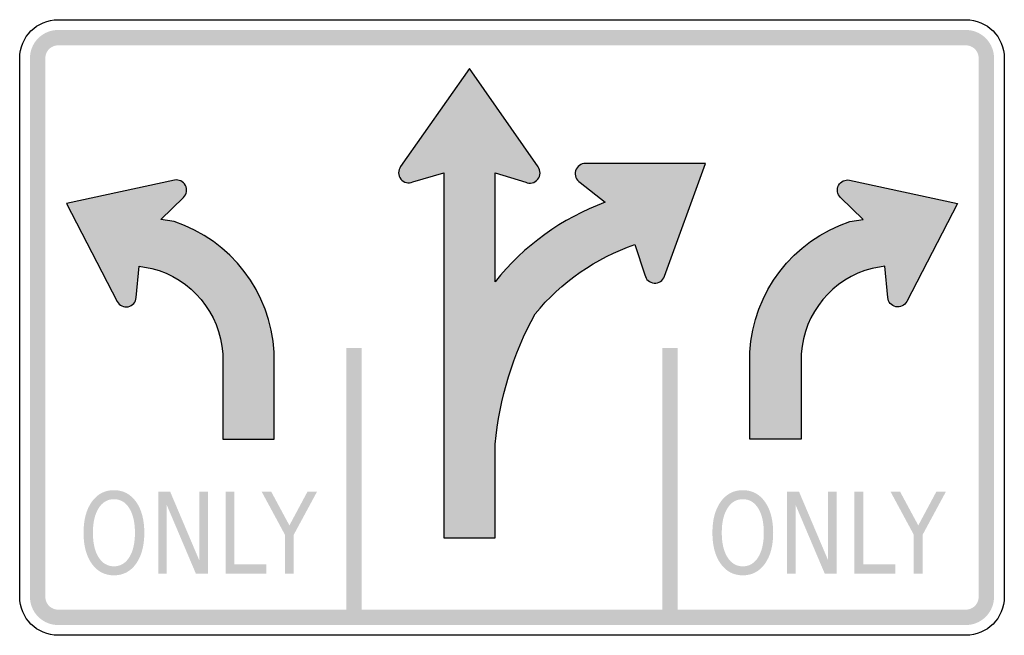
# Model space of a CAD drawing. Header units: inches. Extents: x -0.5 to 0.5, y -0.312 to 0.312.
import ezdxf

# ---------------------------------------------------------------- set-up
doc = ezdxf.new("R2010")
doc.units = ezdxf.units.IN
doc.header["$MEASUREMENT"] = 0

msp = doc.modelspace()

# ---------------------------------------------------------------- hatches: boundary and pattern name
for points in [[(-0.46094, 0.30208), (-0.46375, 0.30194), (-0.46653, 0.30153), (-0.46925, 0.30085), (-0.4719, 0.2999), (-0.47444, 0.2987), (-0.47685, 0.29725), (-0.47911, 0.29558), (-0.48119, 0.29369), (-0.48308, 0.29161), (-0.48476, 0.28935), (-0.4862, 0.28694), (-0.4874, 0.2844), (-0.48835, 0.28175), (-0.48903, 0.27902), (-0.48945, 0.27624), (-0.48958, 0.27343), (-0.47396, 0.27343), (-0.4739, 0.27471), (-0.47371, 0.27598), (-0.4734, 0.27721), (-0.47297, 0.27842), (-0.47242, 0.27957), (-0.47176, 0.28067), (-0.471, 0.2817), (-0.47015, 0.28264), (-0.4692, 0.2835), (-0.46817, 0.28426), (-0.46708, 0.28492), (-0.46592, 0.28546), (-0.46472, 0.28589), (-0.46348, 0.28621), (-0.46221, 0.28639), (-0.46094, 0.28646), (-0.46094, 0.30208)], [(-0.46094, 0.28646), (0.46094, 0.28646), (0.46094, 0.30208), (-0.46094, 0.30208), (-0.46094, 0.28646)], [(0.48958, 0.27343), (0.48944, 0.27624), (0.48903, 0.27902), (0.48835, 0.28175), (0.4874, 0.2844), (0.4862, 0.28694), (0.48475, 0.28935), (0.48308, 0.29161), (0.48119, 0.29369), (0.47911, 0.29558), (0.47685, 0.29725), (0.47444, 0.2987), (0.4719, 0.2999), (0.46925, 0.30085), (0.46653, 0.30153), (0.46374, 0.30194), (0.46094, 0.30208), (0.46094, 0.28646), (0.46221, 0.28639), (0.46348, 0.28621), (0.46472, 0.28589), (0.46592, 0.28546), (0.46707, 0.28492), (0.46817, 0.28426), (0.4692, 0.2835), (0.47014, 0.28264), (0.471, 0.2817), (0.47176, 0.28067), (0.47242, 0.27957), (0.47297, 0.27842), (0.4734, 0.27721), (0.47371, 0.27598), (0.47389, 0.27471), (0.47396, 0.27343), (0.48958, 0.27343)], [(-0.47396, -0.27344), (-0.47396, 0.27343), (-0.48958, 0.27343), (-0.48958, -0.27344), (-0.47396, -0.27344)], [(0.47396, 0.27343), (0.47396, -0.27344), (0.48958, -0.27344), (0.48958, 0.27343), (0.47396, 0.27343)], [(-0.1684, -0.02083), (-0.1684, -0.29427), (-0.15278, -0.29427), (-0.15278, -0.02083), (-0.1684, -0.02083)], [(0.15278, -0.02083), (0.15278, -0.29427), (0.1684, -0.29427), (0.1684, -0.02083), (0.15278, -0.02083)], [(-0.35933, -0.16667), (-0.34718, -0.16667), (-0.31762, -0.23638), (-0.31762, -0.16667), (-0.30887, -0.16667), (-0.30887, -0.25), (-0.32102, -0.25), (-0.35058, -0.18028), (-0.35058, -0.25), (-0.35933, -0.25), (-0.35933, -0.16667)], [(-0.29092, -0.16667), (-0.2819, -0.16667), (-0.2819, -0.24051), (-0.24944, -0.24051), (-0.24944, -0.25), (-0.29092, -0.25), (-0.29092, -0.16667)], [(-0.25424, -0.16667), (-0.24455, -0.16667), (-0.22607, -0.20094), (-0.20771, -0.16667), (-0.19802, -0.16667), (-0.2216, -0.21031), (-0.2216, -0.25), (-0.23066, -0.25), (-0.23066, -0.21031), (-0.25424, -0.16667)], [(0.27936, -0.16667), (0.29151, -0.16667), (0.32107, -0.23638), (0.32107, -0.16667), (0.32982, -0.16667), (0.32982, -0.25), (0.31767, -0.25), (0.28811, -0.18028), (0.28811, -0.25), (0.27936, -0.25), (0.27936, -0.16667)], [(0.34777, -0.16667), (0.35679, -0.16667), (0.35679, -0.24051), (0.38925, -0.24051), (0.38925, -0.25), (0.34777, -0.25), (0.34777, -0.16667)], [(0.38445, -0.16667), (0.39414, -0.16667), (0.41263, -0.20094), (0.43098, -0.16667), (0.44067, -0.16667), (0.41709, -0.21031), (0.41709, -0.25), (0.40803, -0.25), (0.40803, -0.21031), (0.38445, -0.16667)], [(-0.48958, -0.27344), (-0.48945, -0.27624), (-0.48903, -0.27902), (-0.48835, -0.28175), (-0.4874, -0.2844), (-0.4862, -0.28694), (-0.48476, -0.28935), (-0.48308, -0.29161), (-0.48119, -0.29369), (-0.47911, -0.29558), (-0.47685, -0.29725), (-0.47444, -0.2987), (-0.4719, -0.2999), (-0.46925, -0.30085), (-0.46653, -0.30153), (-0.46375, -0.30194), (-0.46094, -0.30208), (-0.46094, -0.28646), (-0.46221, -0.28639), (-0.46348, -0.28621), (-0.46472, -0.2859), (-0.46592, -0.28547), (-0.46708, -0.28492), (-0.46817, -0.28426), (-0.4692, -0.2835), (-0.47015, -0.28264), (-0.471, -0.2817), (-0.47176, -0.28067), (-0.47242, -0.27957), (-0.47297, -0.27842), (-0.4734, -0.27722), (-0.47371, -0.27598), (-0.4739, -0.27471), (-0.47396, -0.27344), (-0.48958, -0.27344)], [(0.46094, -0.30208), (0.46374, -0.30194), (0.46653, -0.30153), (0.46925, -0.30085), (0.4719, -0.2999), (0.47444, -0.2987), (0.47685, -0.29725), (0.47911, -0.29558), (0.48119, -0.29369), (0.48308, -0.29161), (0.48475, -0.28935), (0.4862, -0.28694), (0.4874, -0.2844), (0.48835, -0.28175), (0.48903, -0.27902), (0.48944, -0.27624), (0.48958, -0.27344), (0.47396, -0.27344), (0.47389, -0.27471), (0.47371, -0.27598), (0.4734, -0.27722), (0.47297, -0.27842), (0.47242, -0.27957), (0.47176, -0.28067), (0.471, -0.2817), (0.47014, -0.28264), (0.4692, -0.2835), (0.46817, -0.28426), (0.46707, -0.28492), (0.46592, -0.28547), (0.46472, -0.2859), (0.46348, -0.28621), (0.46221, -0.28639), (0.46094, -0.28646), (0.46094, -0.30208)], [(0.46094, -0.28646), (-0.46094, -0.28646), (-0.46094, -0.30208), (0.46094, -0.30208), (0.46094, -0.28646)]]:
    msp.add_hatch(color=7).paths.add_polyline_path(points)
h = msp.add_hatch(color=7)
edge = h.paths.add_edge_path()
edge.add_line((0.12471, 0.08431), (0.13497, 0.05347))
edge.add_spline(control_points=[(0.13497, 0.05347), (0.13583, 0.04884), (0.13973, 0.04538), (0.14443, 0.04507), (0.14914, 0.04476), (0.15345, 0.04768), (0.15492, 0.05216)], knot_values=[0, 0, 0, 0, 1, 1, 1, 2, 2, 2, 2], degree=3, periodic=0)
edge.add_line((0.15492, 0.05216), (0.19646, 0.16649))
edge.add_line((0.19646, 0.16649), (0.07481, 0.16649))
edge.add_spline(control_points=[(0.07481, 0.16649), (0.0701, 0.16664), (0.06588, 0.16358), (0.06457, 0.15905), (0.06326, 0.15453), (0.06518, 0.14968), (0.06923, 0.14729)], knot_values=[0, 0, 0, 0, 1, 1, 1, 2, 2, 2, 2], degree=3, periodic=0)
edge.add_line((0.06923, 0.14729), (0.09472, 0.12712))
edge.add_spline(control_points=[(0.09472, 0.12712), (0.05075, 0.11087), (0.01204, 0.08293), (-0.01723, 0.04631)], knot_values=[0, 0, 0, 0, 1, 1, 1, 1], degree=3, periodic=0)
edge.add_line((-0.01723, 0.04631), (-0.0172, 0.15688))
edge.add_line((-0.0172, 0.15688), (0.01392, 0.14752))
edge.add_spline(control_points=[(0.01392, 0.14752), (0.01821, 0.14556), (0.02328, 0.14676), (0.02624, 0.15043), (0.0292, 0.15409), (0.0293, 0.1593), (0.02649, 0.16308)], knot_values=[0, 0, 0, 0, 1, 1, 1, 2, 2, 2, 2], degree=3, periodic=0)
edge.add_line((0.02649, 0.16308), (-0.04312, 0.26285))
edge.add_line((-0.04312, 0.26285), (-0.11313, 0.16336))
edge.add_spline(control_points=[(-0.11313, 0.16336), (-0.11596, 0.15959), (-0.11588, 0.15438), (-0.11293, 0.1507), (-0.10998, 0.14702), (-0.10492, 0.14581), (-0.10062, 0.14775)], knot_values=[0, 0, 0, 0, 1, 1, 1, 2, 2, 2, 2], degree=3, periodic=0)
edge.add_line((-0.10062, 0.14775), (-0.06916, 0.15707))
edge.add_line((-0.06916, 0.15707), (-0.06916, -0.21371))
edge.add_line((-0.06916, -0.21371), (-0.01708, -0.21371))
edge.add_line((-0.01708, -0.21371), (-0.01708, -0.11836))
edge.add_spline(control_points=[(-0.01708, -0.11836), (-0.01275, -0.072), (0.00105, -0.02702), (0.02345, 0.0138)], knot_values=[0, 0, 0, 0, 1, 1, 1, 1], degree=3, periodic=0)
edge.add_spline(control_points=[(0.02345, 0.0138), (0.05009, 0.04615), (0.08512, 0.07055), (0.12471, 0.08431)], knot_values=[0, 0, 0, 0, 1, 1, 1, 1], degree=3, periodic=0)
h = msp.add_hatch(color=7)
edge = h.paths.add_edge_path()
edge.add_line((-0.29378, -0.02667), (-0.29378, -0.11328))
edge.add_line((-0.29378, -0.11328), (-0.2417, -0.11328))
edge.add_line((-0.2417, -0.11328), (-0.2417, -0.02517))
edge.add_spline(control_points=[(-0.2417, -0.02517), (-0.24488, 0.03579), (-0.28519, 0.08853), (-0.34317, 0.10761)], knot_values=[0, 0, 0, 0, 1, 1, 1, 1], degree=3, periodic=0)
edge.add_line((-0.34317, 0.10761), (-0.35654, 0.10952))
edge.add_line((-0.35654, 0.10952), (-0.33372, 0.13208))
edge.add_spline(control_points=[(-0.33372, 0.13208), (-0.33036, 0.13522), (-0.32952, 0.14021), (-0.33165, 0.14429), (-0.33378, 0.14836), (-0.33837, 0.15051), (-0.34286, 0.14954)], knot_values=[0, 0, 0, 0, 1, 1, 1, 2, 2, 2, 2], degree=3, periodic=0)
edge.add_line((-0.34286, 0.14954), (-0.45249, 0.12598))
edge.add_line((-0.45249, 0.12598), (-0.40093, 0.0264))
edge.add_spline(control_points=[(-0.40093, 0.0264), (-0.39882, 0.02232), (-0.39424, 0.02015), (-0.38975, 0.0211), (-0.38525, 0.02204), (-0.38193, 0.02587), (-0.38164, 0.03046)], knot_values=[0, 0, 0, 0, 1, 1, 1, 2, 2, 2, 2], degree=3, periodic=0)
edge.add_line((-0.38164, 0.03046), (-0.37876, 0.06242))
edge.add_line((-0.37876, 0.06242), (-0.36571, 0.05996))
edge.add_spline(control_points=[(-0.36571, 0.05996), (-0.3255, 0.04971), (-0.29647, 0.01474), (-0.29378, -0.02667)], knot_values=[0, 0, 0, 0, 1, 1, 1, 1], degree=3, periodic=0)
h = msp.add_hatch(color=7)
edge = h.paths.add_edge_path()
edge.add_line((0.29378, -0.02667), (0.29378, -0.11328))
edge.add_line((0.29378, -0.11328), (0.2417, -0.11328))
edge.add_line((0.2417, -0.11328), (0.2417, -0.02517))
edge.add_spline(control_points=[(0.2417, -0.02517), (0.24488, 0.03579), (0.28518, 0.08853), (0.34317, 0.10761)], knot_values=[0, 0, 0, 0, 1, 1, 1, 1], degree=3, periodic=0)
edge.add_line((0.34317, 0.10761), (0.35654, 0.10952))
edge.add_line((0.35654, 0.10952), (0.33371, 0.13208))
edge.add_spline(control_points=[(0.33371, 0.13208), (0.33036, 0.13522), (0.32952, 0.14021), (0.33165, 0.14429), (0.33378, 0.14836), (0.33836, 0.15051), (0.34286, 0.14954)], knot_values=[0, 0, 0, 0, 1, 1, 1, 2, 2, 2, 2], degree=3, periodic=0)
edge.add_line((0.34286, 0.14954), (0.45249, 0.12598))
edge.add_line((0.45249, 0.12598), (0.40093, 0.0264))
edge.add_spline(control_points=[(0.40093, 0.0264), (0.39882, 0.02232), (0.39424, 0.02015), (0.38974, 0.0211), (0.38525, 0.02204), (0.38193, 0.02587), (0.38164, 0.03046)], knot_values=[0, 0, 0, 0, 1, 1, 1, 2, 2, 2, 2], degree=3, periodic=0)
edge.add_line((0.38164, 0.03046), (0.37876, 0.06242))
edge.add_line((0.37876, 0.06242), (0.36571, 0.05996))
edge.add_spline(control_points=[(0.36571, 0.05996), (0.3255, 0.04971), (0.29646, 0.01474), (0.29378, -0.02667)], knot_values=[0, 0, 0, 0, 1, 1, 1, 1], degree=3, periodic=0)
h = msp.add_hatch(color=7)
edge = h.paths.add_edge_path()
edge.add_spline(control_points=[(-0.40425, -0.16516), (-0.3949, -0.16516), (-0.38743, -0.16907), (-0.38183, -0.17691), (-0.37624, -0.18474), (-0.37344, -0.19524), (-0.37344, -0.20842), (-0.37344, -0.22155), (-0.37624, -0.23203), (-0.38183, -0.23987), (-0.38743, -0.2477), (-0.3949, -0.25162), (-0.40425, -0.25162), (-0.41363, -0.25162), (-0.42112, -0.24771), (-0.42673, -0.2399), (-0.43234, -0.23208), (-0.43515, -0.22159), (-0.43515, -0.20842), (-0.43515, -0.19524), (-0.43234, -0.18474), (-0.42673, -0.17691), (-0.42112, -0.16907), (-0.41363, -0.16516), (-0.40425, -0.16516)], knot_values=[0, 0, 0, 0, 1, 1, 1, 2, 2, 2, 3, 3, 3, 4, 4, 4, 5, 5, 5, 6, 6, 6, 7, 7, 7, 8, 8, 8, 8], degree=3, periodic=0)
edge = h.paths.add_edge_path(flags=0)
edge.add_spline(control_points=[(-0.40425, -0.17431), (-0.4108, -0.17431), (-0.416, -0.17736), (-0.41985, -0.18347), (-0.42371, -0.18957), (-0.42564, -0.19789), (-0.42564, -0.20842), (-0.42564, -0.21891), (-0.42371, -0.22721), (-0.41985, -0.23331), (-0.416, -0.23941), (-0.4108, -0.24246), (-0.40425, -0.24246), (-0.3977, -0.24246), (-0.39251, -0.23941), (-0.38869, -0.23331), (-0.38486, -0.22721), (-0.38295, -0.21891), (-0.38295, -0.20842), (-0.38295, -0.19789), (-0.38486, -0.18957), (-0.38869, -0.18347), (-0.39251, -0.17736), (-0.3977, -0.17431), (-0.40425, -0.17431)], knot_values=[0, 0, 0, 0, 1, 1, 1, 2, 2, 2, 3, 3, 3, 4, 4, 4, 5, 5, 5, 6, 6, 6, 7, 7, 7, 8, 8, 8, 8], degree=3, periodic=0)
h = msp.add_hatch(color=7)
edge = h.paths.add_edge_path()
edge.add_spline(control_points=[(0.23444, -0.16516), (0.24379, -0.16516), (0.25126, -0.16907), (0.25686, -0.17691), (0.26245, -0.18474), (0.26525, -0.19524), (0.26525, -0.20842), (0.26525, -0.22155), (0.26245, -0.23203), (0.25686, -0.23987), (0.25126, -0.2477), (0.24379, -0.25162), (0.23444, -0.25162), (0.22507, -0.25162), (0.21757, -0.24771), (0.21196, -0.2399), (0.20635, -0.23208), (0.20354, -0.22159), (0.20354, -0.20842), (0.20354, -0.19524), (0.20635, -0.18474), (0.21196, -0.17691), (0.21757, -0.16907), (0.22507, -0.16516), (0.23444, -0.16516)], knot_values=[0, 0, 0, 0, 1, 1, 1, 2, 2, 2, 3, 3, 3, 4, 4, 4, 5, 5, 5, 6, 6, 6, 7, 7, 7, 8, 8, 8, 8], degree=3, periodic=0)
edge = h.paths.add_edge_path(flags=0)
edge.add_spline(control_points=[(0.23444, -0.17431), (0.22789, -0.17431), (0.22269, -0.17736), (0.21884, -0.18347), (0.21498, -0.18957), (0.21305, -0.19789), (0.21305, -0.20842), (0.21305, -0.21891), (0.21498, -0.22721), (0.21884, -0.23331), (0.22269, -0.23941), (0.22789, -0.24246), (0.23444, -0.24246), (0.24099, -0.24246), (0.24618, -0.23941), (0.25, -0.23331), (0.25383, -0.22721), (0.25574, -0.21891), (0.25574, -0.20842), (0.25574, -0.19789), (0.25383, -0.18957), (0.25, -0.18347), (0.24618, -0.17736), (0.24099, -0.17431), (0.23444, -0.17431)], knot_values=[0, 0, 0, 0, 1, 1, 1, 2, 2, 2, 3, 3, 3, 4, 4, 4, 5, 5, 5, 6, 6, 6, 7, 7, 7, 8, 8, 8, 8], degree=3, periodic=0)

# ---------------------------------------------------------------- linework, layer by layer
at = {"color": 7}
for points in [[(-0.46094, 0.3125), (0.46094, 0.3125)], [(-0.5, -0.27344), (-0.5, 0.27343)], [(0.5, 0.27343), (0.5, -0.27344)], [(0.02649, 0.16308), (-0.04312, 0.26285), (-0.11313, 0.16336)], [(0.15492, 0.05216), (0.19646, 0.16649), (0.07481, 0.16649)], [(-0.10062, 0.14775), (-0.06916, 0.15707), (-0.06916, -0.21371), (-0.01708, -0.21371), (-0.01708, -0.11836)], [(-0.01723, 0.04631), (-0.0172, 0.15688), (0.01392, 0.14752)], [(-0.34286, 0.14954), (-0.45249, 0.12598), (-0.40093, 0.0264)], [(0.06923, 0.14729), (0.09472, 0.12712)], [(0.34286, 0.14954), (0.45249, 0.12598), (0.40093, 0.0264)], [(-0.34317, 0.10761), (-0.35654, 0.10952), (-0.33372, 0.13208)], [(0.34317, 0.10761), (0.35654, 0.10952), (0.33371, 0.13208)], [(0.12471, 0.08431), (0.13497, 0.05347)], [(-0.38164, 0.03046), (-0.37876, 0.06242), (-0.36571, 0.05996)], [(0.38164, 0.03046), (0.37876, 0.06242), (0.36571, 0.05996)], [(-0.29378, -0.02667), (-0.29378, -0.11328), (-0.2417, -0.11328), (-0.2417, -0.02517)], [(0.29378, -0.02667), (0.29378, -0.11328), (0.2417, -0.11328), (0.2417, -0.02517)], [(0.46094, -0.3125), (-0.46094, -0.3125)]]:
    msp.add_lwpolyline(points, dxfattribs=at)
for points in [[(-0.5, 0.27343), (-0.5, 0.29501), (-0.48251, 0.3125), (-0.46094, 0.3125)], [(0.46094, 0.3125), (0.48251, 0.3125), (0.5, 0.29501), (0.5, 0.27343)], [(0.09472, 0.12712), (0.05075, 0.11087), (0.01204, 0.08293), (-0.01723, 0.04631)], [(-0.2417, -0.02517), (-0.24488, 0.03579), (-0.28519, 0.08853), (-0.34317, 0.10761)], [(0.2417, -0.02517), (0.24488, 0.03579), (0.28518, 0.08853), (0.34317, 0.10761)], [(0.02345, 0.0138), (0.05009, 0.04615), (0.08512, 0.07055), (0.12471, 0.08431)], [(-0.36571, 0.05996), (-0.3255, 0.04971), (-0.29647, 0.01474), (-0.29378, -0.02667)], [(0.36571, 0.05996), (0.3255, 0.04971), (0.29646, 0.01474), (0.29378, -0.02667)], [(-0.01708, -0.11836), (-0.01275, -0.072), (0.00105, -0.02702), (0.02345, 0.0138)], [(-0.46094, -0.3125), (-0.48251, -0.3125), (-0.5, -0.29501), (-0.5, -0.27344)], [(0.5, -0.27344), (0.5, -0.29501), (0.48251, -0.3125), (0.46094, -0.3125)]]:
    msp.add_open_spline(points, degree=3, dxfattribs=at)
for points in [[(-0.11313, 0.16336), (-0.11596, 0.15959), (-0.11588, 0.15438), (-0.11293, 0.1507), (-0.10998, 0.14702), (-0.10492, 0.14581), (-0.10062, 0.14775)], [(0.01392, 0.14752), (0.01821, 0.14556), (0.02328, 0.14676), (0.02624, 0.15043), (0.0292, 0.15409), (0.0293, 0.1593), (0.02649, 0.16308)], [(0.07481, 0.16649), (0.0701, 0.16664), (0.06588, 0.16358), (0.06457, 0.15905), (0.06326, 0.15453), (0.06518, 0.14968), (0.06923, 0.14729)], [(-0.33372, 0.13208), (-0.33036, 0.13522), (-0.32952, 0.14021), (-0.33165, 0.14429), (-0.33378, 0.14836), (-0.33837, 0.15051), (-0.34286, 0.14954)], [(0.33371, 0.13208), (0.33036, 0.13522), (0.32952, 0.14021), (0.33165, 0.14429), (0.33378, 0.14836), (0.33836, 0.15051), (0.34286, 0.14954)], [(0.13497, 0.05347), (0.13583, 0.04884), (0.13973, 0.04538), (0.14443, 0.04507), (0.14914, 0.04476), (0.15345, 0.04768), (0.15492, 0.05216)], [(-0.40093, 0.0264), (-0.39882, 0.02232), (-0.39424, 0.02015), (-0.38975, 0.0211), (-0.38525, 0.02204), (-0.38193, 0.02587), (-0.38164, 0.03046)], [(0.40093, 0.0264), (0.39882, 0.02232), (0.39424, 0.02015), (0.38974, 0.0211), (0.38525, 0.02204), (0.38193, 0.02587), (0.38164, 0.03046)]]:
    msp.add_open_spline(points, degree=3, knots=[0, 0, 0, 0, 1, 1, 1, 2, 2, 2, 2], dxfattribs=at)

doc.saveas('drawing.dxf')
